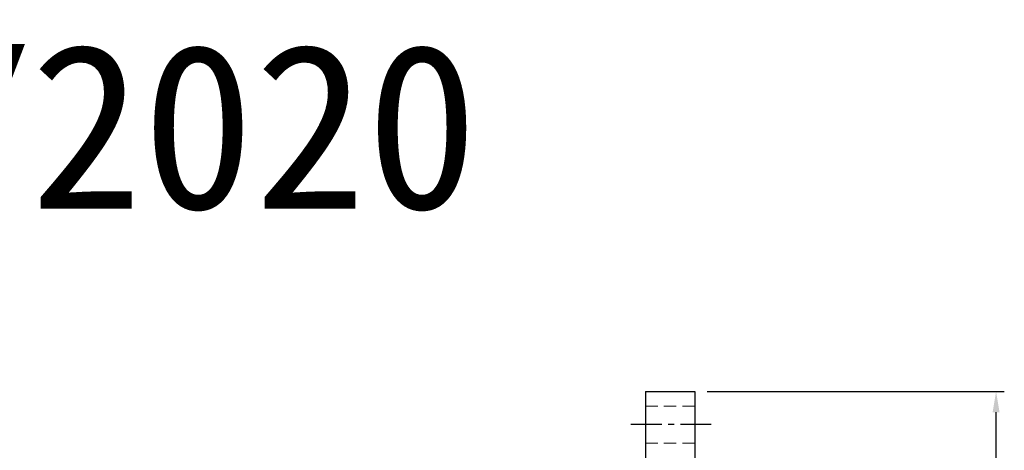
# Model space of a CAD drawing. Header units: millimetres. Extents: x -51 to 427, y -66 to 81.
# Tile 104 of 105: x 191 to 311, y 29 to 81. Entities that reach past the tile are written whole.
import ezdxf
from ezdxf.enums import TextEntityAlignment as Align

# ---------------------------------------------------------------- set-up
doc = ezdxf.new("R2010")
doc.units = ezdxf.units.MM
doc.linetypes.add('CENTER', pattern=[2, 1.25, -0.25, 0.25, -0.25])
doc.linetypes.add('DASHED', pattern=[0.75, 0.5, -0.25])
for name, color, linetype in [('CHA', 7, 'Continuous'), ('CL', 1, 'CENTER'), ('DIM', 4, 'Continuous'), ('HID', 2, 'DASHED'), ('OUT', 3, 'Continuous')]:
    doc.layers.add(name, color=color, linetype=linetype)
doc.styles.add('DIM-7', font='SIMPLEX.shx', dxfattribs={"width": 0.7, "bigfont": 'chineset.shx'})
doc.styles.add('T', font='kaiu.ttf')
doc.dimstyles.new('CNS', dxfattribs={"dimtxt": 3.5, "dimasz": 2.5, "dimexe": 1, "dimexo": 1.5, "dimgap": 0.09, "dimtad": 0, "dimdsep": 46, "dimtxsty": 'DIM-7', "dimcen": 0.09, "dimclrd": 1, "dimclre": 1, "dimclrt": 4, "dimadec": 0, "dimazin": 0, "dimtfac": 1, "dimtix": 1, "dimtmove": 2, "dimatfit": 3, "dimfxl": 1, "dimtvp": 0.971429, "dimtolj": 1, "dimarcsym": 0})

# ---------------------------------------------------------------- blocks, each defined once
blk = doc.blocks.new('*D18')
at = {"layer": 'DEFPOINTS', "color": 0}
for p in [(273, 36), (309.62, 36), (273, -36)]:
    blk.add_point(p, dxfattribs=at)
at = {"layer": 'DIM', "color": 7, "lineweight": -2}
for p, q in [((274.5, 36), (310.62, 36)), ((309.62, -33.5), (309.62, 33.5)), ((274.5, -36), (310.62, -36))]:
    blk.add_line(p, q, dxfattribs=at)
at = {"layer": 'DIM', "color": 7}
for points in [[(309.2, 33.5), (310.04, 33.5), (309.62, 36)], [(309.2, -33.5), (310.04, -33.5), (309.62, -36)]]:
    blk.add_solid(points, dxfattribs=at)
at = {"layer": 'DIM', "color": 7, "insert": (306.22, 0), "char_height": 3.5, "attachment_point": 5, "rotation": 90, "style": 'DIM-7'}
blk.add_mtext('\\A1;%%C72', dxfattribs=at)

msp = doc.modelspace()

# ---------------------------------------------------------------- linework, layer by layer
at = {"layer": 'CL', "color": 7, "ltscale": 3}
msp.add_line((275, 32), (265, 32), dxfattribs=at)
at = {"layer": 'HID', "color": 7, "lineweight": 15, "ltscale": 3}
for p, q in [((273, 34.25), (267, 34.25)), ((273, 29.75), (267, 29.75))]:
    msp.add_line(p, q, dxfattribs=at)
at = {"layer": 'OUT', "color": 7, "linetype": 'Continuous'}
for p, q in [((267, 35.998), (273, 35.998)), ((267, 35.998), (267, 0)), ((273, 35.998), (273, 0))]:
    msp.add_line(p, q, dxfattribs=at)

# ---------------------------------------------------------------- texts
at = {"layer": 'CHA', "style": 'T'}
msp.add_text('RSSY2020', height=20, dxfattribs=at).set_placement((192.246, 68.2), align=Align.MIDDLE)

# ---------------------------------------------------------------- dimensions: what is measured, and where the dimension line sits
at = {"layer": 'DIM', "color": 7}
dim = msp.add_linear_dim(base=(309.62, 35.998), p1=(273, -35.998), p2=(273, 35.998), angle=90, text='%%C<>', dimstyle='CNS', override={"dimclrd": 7, "dimclre": 7, "dimclrt": 7}, dxfattribs=at)
dim.commit()
dim.dimension.update_dxf_attribs({"geometry": '*D18', "text_midpoint": (306.22, 0)})

doc.saveas('drawing.dxf')
